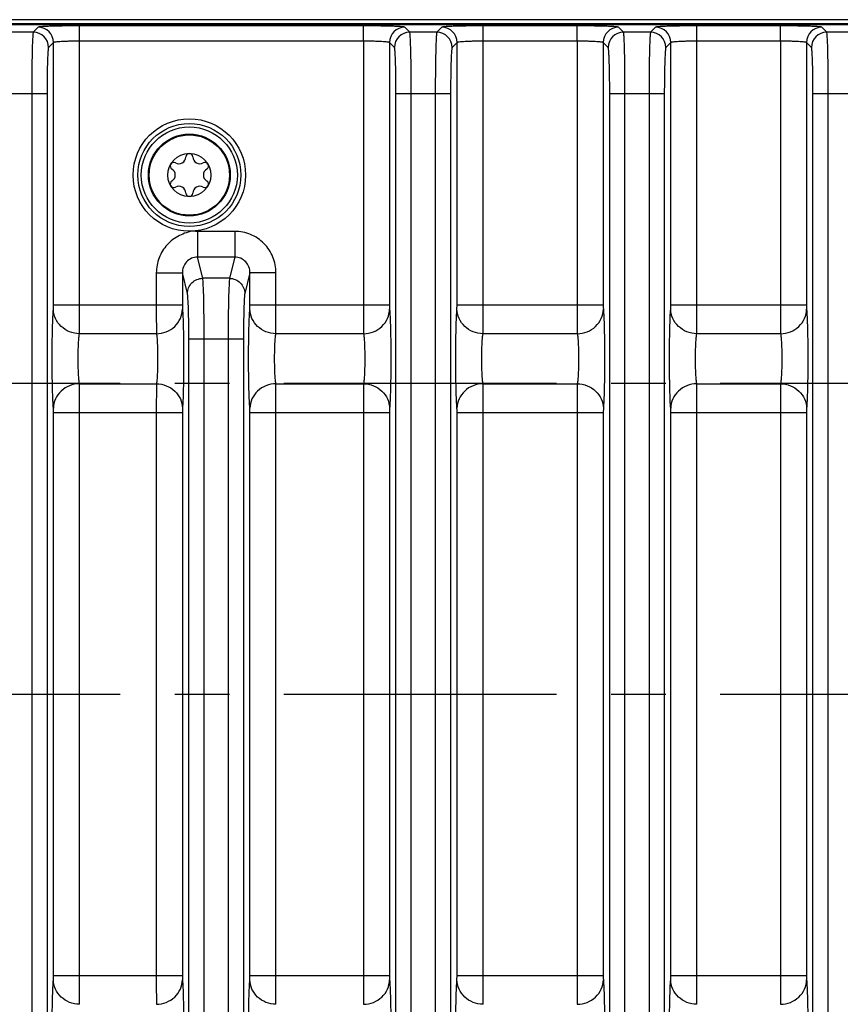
# Model space of a CAD drawing. Header units: inches. Extents: x 0 to 34, y 0 to 22.
# Tile 111 of 179: x 19.6 to 21.7, y 4 to 6.5. Entities that reach past the tile are written whole.
import ezdxf

# ---------------------------------------------------------------- set-up
doc = ezdxf.new("R2010")
doc.units = ezdxf.units.IN
doc.header["$LTSCALE"] = 1.87
doc.header["$MEASUREMENT"] = 0
doc.linetypes.add('CENTER', pattern=[0.6, 0.375, -0.075, 0.075, -0.075])
doc.layers.get('0').update_dxf_attribs({"linetype": 'CONTINUOUS'})
for name, color, linetype in [('02___PRT_ALL_AXES', 7, 'CONTINUOUS'), ('COSMETIC', 7, 'CONTINUOUS'), ('DIMENSIONS', 7, 'CONTINUOUS')]:
    doc.layers.add(name, color=color, linetype=linetype)
doc.styles.get("Standard").update_dxf_attribs({"font": 'txt', "width": 0.8})
doc.dimstyles.new('DIMSTYLE_2', dxfattribs={"dimtxt": 0.125, "dimasz": 0.18, "dimexe": 0.125, "dimexo": 0.0625, "dimgap": 0.0625, "dimtad": 0, "dimtih": 1, "dimtoh": 1, "dimzin": 4, "dimdsep": 46, "dimtxsty": 'STANDARD', "dimblk": '_FILLED', "dimblk1": '_FILLED', "dimblk2": '_FILLED', "dimcen": 0.09, "dimadec": 0, "dimazin": 0, "dimtp": 0.01, "dimtm": 0.01, "dimtfac": 1, "dimtofl": 0, "dimtmove": 0, "dimatfit": 3, "dimldrblk": '_FILLED', "dimfxl": 1, "dimtolj": 1, "dimtzin": 4, "dimarcsym": 0})

# ---------------------------------------------------------------- blocks, each defined once
blk = doc.blocks.new('_FILLED')
at = {"color": 0, "linetype": 'BYBLOCK'}
blk.add_solid([(0, 0), (-1, 0.174), (-1, -0.174)], dxfattribs=at)
blk = doc.blocks.new('*D17')
at = {"layer": 'DIMENSIONS', "color": 2, "linetype": 'CONTINUOUS'}
for p, q in [((11.5297, 4.5652), (11.5297, 0.6792)), ((24.4758, 3.0917), (24.4758, 0.6792)), ((11.5297, 0.8042), (17.2778, 0.8042)), ((24.4758, 0.8042), (18.7278, 0.8042))]:
    blk.add_line(p, q, dxfattribs=at)
at = {"layer": 'DIMENSIONS', "color": 2, "linetype": 'CONTINUOUS', "xscale": 0.18, "yscale": 0.18, "zscale": 0.18, "rotation": 180}
blk.add_blockref('_FILLED', (11.5297, 0.8042), dxfattribs=at)
at = {"layer": 'DIMENSIONS', "color": 2, "linetype": 'CONTINUOUS', "xscale": 0.18, "yscale": 0.18, "zscale": 0.18}
blk.add_blockref('_FILLED', (24.4758, 0.8042), dxfattribs=at)
at = {"layer": 'DIMENSIONS', "color": 2, "linetype": 'CONTINUOUS', "insert": (18.0028, 0.8667), "char_height": 0.125, "width": 1.325, "attachment_point": 2, "line_spacing_factor": 0.9}
blk.add_mtext('12.95{\\Ftxt.shx;\\W1.000000;\\H0.125000; }[328.8]', dxfattribs=at)

msp = doc.modelspace()

# ---------------------------------------------------------------- linework, layer by layer
at = {"color": 7, "linetype": 'CONTINUOUS'}
for p, q in [((12.6877, 6.5108), (24.3657, 6.5108)), ((24.365, 6.5124), (15.5537, 6.5124)), ((24.3758, 6.5232), (15.5539, 6.5232)), ((19.643, 6.491), (19.5732, 6.491)), ((19.6557, 6.5038), (19.643, 6.491)), ((19.7619, 6.468), (19.7619, 6.5073)), ((20.492, 6.5073), (19.7619, 6.5073)), ((20.492, 6.468), (20.492, 6.5073)), ((20.611, 6.491), (20.5982, 6.5038)), ((20.6807, 6.491), (20.611, 6.491)), ((20.6934, 6.5038), (20.6807, 6.491)), ((21.0416, 6.5073), (20.7997, 6.5073)), ((20.7997, 6.468), (20.7997, 6.5073)), ((21.0416, 6.468), (21.0416, 6.5073)), ((21.1606, 6.491), (21.1478, 6.5038)), ((21.2303, 6.491), (21.1606, 6.491)), ((21.243, 6.5038), (21.2303, 6.491)), ((21.5643, 6.5073), (21.3493, 6.5073)), ((21.3493, 6.468), (21.3493, 6.5073)), ((21.5643, 6.468), (21.5643, 6.5073)), ((21.6832, 6.491), (21.6705, 6.5038)), ((21.753, 6.491), (21.6832, 6.491)), ((19.695, 6.4644), (19.6823, 6.4517)), ((19.695, 5.7899), (19.695, 6.4644)), ((19.7619, 5.7899), (19.7619, 6.468)), ((20.492, 6.468), (19.7619, 6.468)), ((20.492, 6.468), (20.492, 5.7899)), ((20.5589, 6.4644), (20.5589, 5.7899)), ((20.5716, 6.4517), (20.5589, 6.4644)), ((20.7328, 6.4644), (20.72, 6.4517)), ((20.7328, 5.7899), (20.7328, 6.4644)), ((21.0416, 6.468), (20.7996, 6.468)), ((20.7997, 5.7899), (20.7996, 6.468)), ((21.0416, 6.468), (21.0416, 5.7899)), ((21.1085, 6.4644), (21.1085, 5.7899)), ((21.1212, 6.4517), (21.1085, 6.4644)), ((21.2824, 6.4644), (21.2696, 6.4517)), ((21.2824, 5.7899), (21.2824, 6.4644)), ((21.5643, 6.468), (21.3493, 6.468)), ((21.3493, 5.7899), (21.3493, 6.468)), ((21.5643, 6.468), (21.5643, 5.7899)), ((21.6312, 6.4644), (21.6312, 5.7899)), ((21.6439, 6.4517), (21.6312, 6.4644)), ((19.5379, 6.3336), (19.6783, 6.3336)), ((19.639, 6.3336), (19.639, 3.2438)), ((19.6783, 6.3336), (19.6783, 3.2438)), ((20.5756, 6.3336), (20.716, 6.3336)), ((20.5756, 3.2438), (20.5756, 6.3336)), ((20.6149, 3.2438), (20.6149, 6.3336)), ((20.6767, 6.3336), (20.6767, 3.2438)), ((20.716, 6.3336), (20.716, 3.2438)), ((21.1252, 6.3336), (21.2656, 6.3336)), ((21.1252, 3.8755), (21.1252, 6.3336)), ((21.1645, 3.8755), (21.1645, 6.3336)), ((21.2263, 6.3336), (21.2263, 3.8755)), ((21.2656, 6.3336), (21.2656, 3.8755)), ((21.6479, 6.3336), (21.7883, 6.3336)), ((21.6479, 3.2438), (21.6479, 6.3336)), ((21.6872, 3.2438), (21.6872, 6.3336)), ((20.1612, 5.9788), (20.0652, 5.9788)), ((20.0652, 5.9788), (20.0652, 5.9125)), ((20.1612, 5.9788), (20.1612, 5.9125)), ((20.1612, 5.9125), (20.0652, 5.9125)), ((20.0788, 5.858), (20.0652, 5.9125)), ((20.1612, 5.9125), (20.1476, 5.858)), ((19.9594, 5.872), (20.0263, 5.872)), ((19.9594, 5.872), (19.9594, 5.7899)), ((20.0263, 5.872), (20.0263, 5.7899)), ((20.0394, 5.819), (20.0263, 5.872)), ((20.1476, 5.858), (20.0788, 5.858)), ((20.2002, 5.872), (20.187, 5.819)), ((20.2671, 5.872), (20.2002, 5.872)), ((20.2002, 5.7899), (20.2002, 5.872)), ((20.2671, 5.7899), (20.2671, 5.872)), ((19.6948, 5.7788), (19.695, 5.7899)), ((19.695, 5.7899), (20.0263, 5.7899)), ((19.7617, 5.7156), (19.7619, 5.7899)), ((20.1999, 5.7788), (20.2002, 5.7899)), ((20.2002, 5.7899), (20.5589, 5.7899)), ((20.2668, 5.7156), (20.2671, 5.7899)), ((20.7325, 5.7788), (20.7328, 5.7899)), ((20.7328, 5.7899), (21.1085, 5.7899)), ((20.7994, 5.7156), (20.7997, 5.7899)), ((21.2821, 5.7788), (21.2824, 5.7899)), ((21.2824, 5.7899), (21.6312, 5.7899)), ((21.349, 5.7156), (21.3493, 5.7899)), ((19.9597, 5.7156), (19.7617, 5.7156)), ((20.043, 5.702), (20.1834, 5.702)), ((20.043, 3.2438), (20.043, 5.702)), ((20.0823, 3.2438), (20.0823, 5.702)), ((20.1441, 5.702), (20.1441, 3.2438)), ((20.1834, 5.702), (20.1834, 3.2438)), ((20.4923, 5.7156), (20.2668, 5.7156)), ((21.0419, 5.7156), (20.7994, 5.7156)), ((21.5645, 5.7156), (21.349, 5.7156)), ((19.7617, 5.5869), (19.9597, 5.5869)), ((19.9597, 5.5869), (19.9594, 5.5125)), ((20.2668, 5.5869), (20.4923, 5.5869)), ((20.4923, 5.5869), (20.492, 5.5125)), ((20.7994, 5.5869), (21.0419, 5.5869)), ((21.0419, 5.5869), (21.0416, 5.5125)), ((21.349, 5.5869), (21.5645, 5.5869)), ((21.5645, 5.5869), (21.5643, 5.5125)), ((20.0265, 5.5237), (20.0263, 5.5125)), ((20.5591, 5.5237), (20.5589, 5.5125)), ((21.1088, 5.5237), (21.1085, 5.5125)), ((21.6314, 5.5237), (21.6312, 5.5125)), ((19.695, 5.5125), (20.0263, 5.5125)), ((19.695, 4.0649), (19.695, 5.5125)), ((19.7619, 4.0649), (19.7619, 5.5125)), ((19.9594, 5.5125), (19.9594, 4.0649)), ((20.0263, 5.5125), (20.0263, 4.0649)), ((20.2002, 5.5125), (20.5589, 5.5125)), ((20.2002, 4.0649), (20.2002, 5.5125)), ((20.2671, 4.0649), (20.2671, 5.5125)), ((20.492, 5.5125), (20.492, 4.0649)), ((20.5589, 5.5125), (20.5589, 4.0649)), ((20.7328, 5.5125), (21.1085, 5.5125)), ((20.7328, 4.0649), (20.7328, 5.5125)), ((20.7997, 4.0649), (20.7997, 5.5125)), ((21.0416, 5.5125), (21.0416, 4.0649)), ((21.1085, 5.5125), (21.1085, 4.0649)), ((21.2824, 5.5125), (21.6312, 5.5125)), ((21.2824, 4.0649), (21.2824, 5.5125)), ((21.3493, 4.0649), (21.3493, 5.5125)), ((21.5643, 5.5125), (21.5643, 4.0649)), ((21.6312, 5.5125), (21.6312, 4.0649)), ((19.6948, 4.0538), (19.695, 4.0649)), ((19.695, 4.0649), (20.0263, 4.0649)), ((19.7617, 3.9906), (19.7619, 4.0649)), ((20.1999, 4.0538), (20.2002, 4.0649)), ((20.2002, 4.0649), (20.5589, 4.0649)), ((20.2668, 3.9906), (20.2671, 4.0649)), ((20.7325, 4.0538), (20.7328, 4.0649)), ((20.7328, 4.0649), (21.1085, 4.0649)), ((20.7994, 3.9906), (20.7997, 4.0649)), ((21.2821, 4.0538), (21.2824, 4.0649)), ((21.2824, 4.0649), (21.6312, 4.0649)), ((21.349, 3.9906), (21.3493, 4.0649))]:
    msp.add_line(p, q, dxfattribs=at)
for radius in [0.1445, 0.1236, 0.1053, 0.1033, 0.0555]:
    msp.add_circle((20.0443, 6.1237), radius, dxfattribs=at)
for centre, radius, start, end in [((19.6429, 6.4516), 0.0394, 0.0842, 89.9158), ((19.6556, 6.4644), 0.0394, 0.0842, 89.9158), ((20.5983, 6.4644), 0.0394, 90.0842, 179.9158), ((20.611, 6.4516), 0.0394, 90.0842, 179.9158), ((20.6806, 6.4516), 0.0394, 0.0842, 89.9158), ((20.6934, 6.4644), 0.0394, 0.0842, 89.9158), ((21.1479, 6.4644), 0.0394, 90.0842, 179.9158), ((21.1606, 6.4516), 0.0394, 90.0842, 179.9158), ((21.2302, 6.4516), 0.0394, 0.0842, 89.9158), ((21.243, 6.4644), 0.0394, 0.0842, 89.9158), ((21.6706, 6.4644), 0.0394, 90.0842, 179.9158), ((21.6833, 6.4516), 0.0394, 90.0842, 179.9158), ((20.0043, 6.1469), 0.00906, 61.6303, 238.3697), ((20.0172, 6.1708), 0.0181, 241.6303, 358.3697), ((20.0443, 6.17), 0.00906, 1.6303, 178.3697), ((20.0715, 6.1708), 0.0181, 181.6303, 298.3697), ((20.0844, 6.1469), 0.00906, 301.6303, 118.3697), ((19.99, 6.1237), 0.0181, 301.6303, 58.3697), ((20.0986, 6.1237), 0.0181, 121.6303, 238.3697), ((20.0043, 6.1006), 0.00906, 121.6303, 298.3697), ((20.0844, 6.1006), 0.00906, 241.6303, 58.3697), ((20.0172, 6.0767), 0.0181, 1.6303, 118.3697), ((20.0715, 6.0767), 0.0181, 61.6303, 178.3697), ((20.0443, 6.0775), 0.00906, 181.6303, 358.3697)]:
    msp.add_arc(centre, radius, start, end, dxfattribs=at)
for points, knots in [([(19.643, 6.491), (19.6427, 6.4907), (19.6425, 6.4893), (19.6421, 6.4866), (19.6418, 6.4825), (19.6412, 6.4744), (19.6406, 6.4611), (19.6401, 6.4417), (19.6396, 6.4184), (19.6391, 6.3819), (19.639, 6.3533), (19.639, 6.3336)], [0, 0, 0, 0, 0.00833, 0.025579, 0.051709, 0.086556, 0.180987, 0.305506, 0.455459, 0.625426, 1, 1, 1, 1]), ([(19.7619, 6.5073), (19.7487, 6.5073), (19.7294, 6.5072), (19.7047, 6.5068), (19.689, 6.5064), (19.6759, 6.5059), (19.666, 6.5052), (19.6598, 6.5048), (19.6569, 6.5042), (19.6559, 6.504), (19.6557, 6.5038)], [0, 0, 0, 0, 0.374347, 0.54421, 0.694075, 0.818534, 0.912958, 0.974027, 0.991399, 1, 1, 1, 1]), ([(20.5982, 6.5038), (20.598, 6.504), (20.597, 6.5042), (20.5941, 6.5048), (20.5879, 6.5052), (20.578, 6.5059), (20.5649, 6.5064), (20.5492, 6.5068), (20.5246, 6.5072), (20.5053, 6.5073), (20.492, 6.5073)], [0, 0, 0, 0, 0.0086, 0.025971, 0.087041, 0.181466, 0.305925, 0.455789, 0.62565, 1, 1, 1, 1]), ([(20.6149, 6.3336), (20.6149, 6.3533), (20.6148, 6.3819), (20.6143, 6.4184), (20.6138, 6.4417), (20.6133, 6.4611), (20.6127, 6.4744), (20.6122, 6.4825), (20.6118, 6.4866), (20.6114, 6.4893), (20.6112, 6.4907), (20.611, 6.491)], [0, 0, 0, 0, 0.374574, 0.544541, 0.694494, 0.819013, 0.913444, 0.948291, 0.974421, 0.99167, 1, 1, 1, 1]), ([(20.6807, 6.491), (20.6804, 6.4907), (20.6802, 6.4893), (20.6798, 6.4866), (20.6795, 6.4825), (20.6789, 6.4744), (20.6784, 6.4611), (20.6778, 6.4417), (20.6773, 6.4184), (20.6768, 6.3819), (20.6767, 6.3533), (20.6767, 6.3336)], [0, 0, 0, 0, 0.00833, 0.025579, 0.051709, 0.086556, 0.180987, 0.305506, 0.455459, 0.625426, 1, 1, 1, 1]), ([(20.7997, 6.5073), (20.7864, 6.5073), (20.7671, 6.5072), (20.7425, 6.5068), (20.7267, 6.5064), (20.7136, 6.5059), (20.7038, 6.5052), (20.6976, 6.5048), (20.6946, 6.5042), (20.6936, 6.504), (20.6934, 6.5038)], [0, 0, 0, 0, 0.374347, 0.54421, 0.694075, 0.818534, 0.912958, 0.974027, 0.991399, 1, 1, 1, 1]), ([(21.1478, 6.5038), (21.1476, 6.504), (21.1466, 6.5042), (21.1437, 6.5048), (21.1375, 6.5052), (21.1276, 6.5059), (21.1145, 6.5064), (21.0988, 6.5068), (21.0742, 6.5072), (21.0549, 6.5073), (21.0416, 6.5073)], [0, 0, 0, 0, 0.0086, 0.025971, 0.087041, 0.181466, 0.305925, 0.455789, 0.62565, 1, 1, 1, 1]), ([(21.1645, 6.3336), (21.1645, 6.3533), (21.1644, 6.3819), (21.1639, 6.4184), (21.1635, 6.4417), (21.1629, 6.4611), (21.1623, 6.4744), (21.1618, 6.4825), (21.1614, 6.4866), (21.161, 6.4893), (21.1608, 6.4907), (21.1606, 6.491)], [0, 0, 0, 0, 0.374574, 0.544541, 0.694494, 0.819013, 0.913444, 0.948291, 0.974421, 0.99167, 1, 1, 1, 1]), ([(21.2303, 6.491), (21.23, 6.4907), (21.2298, 6.4893), (21.2294, 6.4866), (21.2291, 6.4825), (21.2285, 6.4744), (21.228, 6.4611), (21.2274, 6.4417), (21.2269, 6.4184), (21.2264, 6.3819), (21.2263, 6.3533), (21.2263, 6.3336)], [0, 0, 0, 0, 0.00833, 0.025579, 0.051709, 0.086556, 0.180987, 0.305506, 0.455459, 0.625426, 1, 1, 1, 1]), ([(21.3493, 6.5073), (21.336, 6.5073), (21.3167, 6.5072), (21.2921, 6.5068), (21.2763, 6.5064), (21.2632, 6.5059), (21.2534, 6.5052), (21.2472, 6.5048), (21.2442, 6.5042), (21.2432, 6.504), (21.243, 6.5038)], [0, 0, 0, 0, 0.374347, 0.54421, 0.694075, 0.818534, 0.912958, 0.974027, 0.991399, 1, 1, 1, 1]), ([(21.6705, 6.5038), (21.6703, 6.504), (21.6693, 6.5042), (21.6664, 6.5048), (21.6602, 6.5052), (21.6503, 6.5059), (21.6372, 6.5064), (21.6215, 6.5068), (21.5968, 6.5072), (21.5775, 6.5073), (21.5643, 6.5073)], [0, 0, 0, 0, 0.0086, 0.025971, 0.087041, 0.181466, 0.305925, 0.455789, 0.62565, 1, 1, 1, 1]), ([(21.6872, 6.3336), (21.6872, 6.3533), (21.6871, 6.3819), (21.6866, 6.4184), (21.6861, 6.4417), (21.6856, 6.4611), (21.685, 6.4744), (21.6844, 6.4825), (21.6841, 6.4866), (21.6837, 6.4893), (21.6835, 6.4907), (21.6832, 6.491)], [0, 0, 0, 0, 0.374574, 0.544541, 0.694494, 0.819013, 0.913444, 0.948291, 0.974421, 0.99167, 1, 1, 1, 1]), ([(19.7619, 6.468), (19.7536, 6.468), (19.7414, 6.4679), (19.7259, 6.4674), (19.716, 6.467), (19.7078, 6.4665), (19.7014, 6.466), (19.6977, 6.4652), (19.6954, 6.4649), (19.695, 6.4644)], [0, 0, 0, 0, 0.373652, 0.543197, 0.692801, 0.817102, 0.911543, 0.972946, 1, 1, 1, 1]), ([(20.5589, 6.4644), (20.5585, 6.4649), (20.5563, 6.4652), (20.5525, 6.466), (20.5461, 6.4665), (20.5379, 6.467), (20.528, 6.4674), (20.5125, 6.4679), (20.5003, 6.468), (20.492, 6.468)], [0, 0, 0, 0, 0.027055, 0.088463, 0.182905, 0.307206, 0.456809, 0.62635, 1, 1, 1, 1]), ([(20.7996, 6.468), (20.7913, 6.468), (20.7791, 6.4679), (20.7636, 6.4674), (20.7537, 6.467), (20.7455, 6.4665), (20.7391, 6.466), (20.7354, 6.4652), (20.7331, 6.4649), (20.7328, 6.4644)], [0, 0, 0, 0, 0.373652, 0.543197, 0.692801, 0.817102, 0.911543, 0.972946, 1, 1, 1, 1]), ([(21.1085, 6.4644), (21.1082, 6.4649), (21.1059, 6.4652), (21.1021, 6.466), (21.0957, 6.4665), (21.0875, 6.467), (21.0776, 6.4674), (21.0621, 6.4679), (21.05, 6.468), (21.0416, 6.468)], [0, 0, 0, 0, 0.027055, 0.088463, 0.182905, 0.307206, 0.456809, 0.62635, 1, 1, 1, 1]), ([(21.3493, 6.468), (21.3409, 6.468), (21.3287, 6.4679), (21.3132, 6.4674), (21.3033, 6.467), (21.2951, 6.4665), (21.2887, 6.466), (21.285, 6.4652), (21.2827, 6.4649), (21.2824, 6.4644)], [0, 0, 0, 0, 0.373652, 0.543197, 0.692801, 0.817102, 0.911543, 0.972946, 1, 1, 1, 1]), ([(21.6312, 6.4644), (21.6308, 6.4649), (21.6285, 6.4652), (21.6248, 6.466), (21.6184, 6.4665), (21.6102, 6.467), (21.6003, 6.4674), (21.5848, 6.4679), (21.5726, 6.468), (21.5643, 6.468)], [0, 0, 0, 0, 0.027055, 0.088463, 0.182905, 0.307206, 0.456809, 0.62635, 1, 1, 1, 1]), ([(19.6823, 6.4517), (19.6821, 6.4514), (19.6818, 6.4504), (19.6814, 6.4484), (19.6811, 6.4453), (19.6806, 6.4392), (19.68, 6.4292), (19.6794, 6.4147), (19.6789, 6.3972), (19.6785, 6.3698), (19.6783, 6.3484), (19.6783, 6.3336)], [0, 0, 0, 0, 0.008602, 0.025973, 0.052171, 0.087053, 0.181488, 0.305952, 0.455816, 0.625674, 1, 1, 1, 1]), ([(20.5756, 6.3336), (20.5756, 6.3484), (20.5755, 6.3698), (20.575, 6.3972), (20.5745, 6.4147), (20.5739, 6.4292), (20.5734, 6.4392), (20.5728, 6.4453), (20.5725, 6.4484), (20.5721, 6.4504), (20.5719, 6.4514), (20.5716, 6.4517)], [0, 0, 0, 0, 0.374326, 0.544184, 0.694048, 0.818512, 0.912947, 0.947829, 0.974027, 0.991398, 1, 1, 1, 1]), ([(20.72, 6.4517), (20.7198, 6.4514), (20.7195, 6.4504), (20.7192, 6.4484), (20.7188, 6.4453), (20.7183, 6.4392), (20.7177, 6.4292), (20.7171, 6.4147), (20.7167, 6.3972), (20.7162, 6.3698), (20.716, 6.3484), (20.716, 6.3336)], [0, 0, 0, 0, 0.008602, 0.025973, 0.052171, 0.087053, 0.181488, 0.305952, 0.455816, 0.625674, 1, 1, 1, 1]), ([(21.1252, 6.3336), (21.1252, 6.3484), (21.1251, 6.3698), (21.1246, 6.3972), (21.1241, 6.4147), (21.1235, 6.4292), (21.123, 6.4392), (21.1224, 6.4453), (21.1221, 6.4484), (21.1217, 6.4504), (21.1215, 6.4514), (21.1212, 6.4517)], [0, 0, 0, 0, 0.374326, 0.544184, 0.694048, 0.818512, 0.912947, 0.947829, 0.974027, 0.991398, 1, 1, 1, 1]), ([(21.2696, 6.4517), (21.2694, 6.4514), (21.2691, 6.4504), (21.2688, 6.4484), (21.2684, 6.4453), (21.2679, 6.4392), (21.2673, 6.4292), (21.2667, 6.4147), (21.2663, 6.3972), (21.2658, 6.3698), (21.2656, 6.3484), (21.2656, 6.3336)], [0, 0, 0, 0, 0.008602, 0.025973, 0.052171, 0.087053, 0.181488, 0.305952, 0.455816, 0.625674, 1, 1, 1, 1]), ([(21.6479, 6.3336), (21.6479, 6.3484), (21.6477, 6.3698), (21.6473, 6.3972), (21.6468, 6.4147), (21.6462, 6.4292), (21.6456, 6.4392), (21.6451, 6.4453), (21.6448, 6.4484), (21.6444, 6.4504), (21.6441, 6.4514), (21.6439, 6.4517)], [0, 0, 0, 0, 0.374326, 0.544184, 0.694048, 0.818512, 0.912947, 0.947829, 0.974027, 0.991398, 1, 1, 1, 1]), ([(20.0563, 5.9795), (20.0497, 5.979), (20.0367, 5.9759), (20.0185, 5.9682), (20.0014, 5.9581), (19.9819, 5.9402), (19.9643, 5.9116), (19.9594, 5.8851), (19.9594, 5.872)], [0, 0, 0, 0, 0.12495, 0.250807, 0.375849, 0.50091, 0.750515, 1, 1, 1, 1]), ([(20.0652, 5.9788), (20.0637, 5.9788), (20.0607, 5.9785), (20.0577, 5.9791), (20.0563, 5.9795)], [0, 0, 0, 0, 0.499959, 1, 1, 1, 1]), ([(20.2671, 5.872), (20.2671, 5.8858), (20.2616, 5.9138), (20.2382, 5.9493), (20.203, 5.9732), (20.175, 5.9788), (20.1612, 5.9788)], [0, 0, 0, 0, 0.250076, 0.500052, 0.75, 1, 1, 1, 1]), ([(20.0652, 5.9125), (20.06, 5.9126), (20.0494, 5.9104), (20.0322, 5.8983), (20.0262, 5.8821), (20.0263, 5.872)], [0, 0, 0, 0, 0.254541, 0.508175, 1, 1, 1, 1]), ([(20.2002, 5.872), (20.2002, 5.8821), (20.1942, 5.8983), (20.177, 5.9104), (20.1664, 5.9126), (20.1612, 5.9125)], [0, 0, 0, 0, 0.491826, 0.745459, 1, 1, 1, 1]), ([(20.0394, 5.819), (20.0395, 5.8289), (20.048, 5.8496), (20.0688, 5.8579), (20.0788, 5.858)], [0, 0, 0, 0, 0.498372, 1, 1, 1, 1]), ([(20.0823, 5.702), (20.0823, 5.7204), (20.0822, 5.7548), (20.0815, 5.801), (20.0807, 5.8325), (20.0796, 5.85), (20.0792, 5.8558), (20.0788, 5.858)], [0, 0, 0, 0, 0.353552, 0.662251, 0.887147, 0.958813, 1, 1, 1, 1]), ([(20.1476, 5.858), (20.1473, 5.8558), (20.1468, 5.85), (20.1458, 5.8325), (20.1449, 5.801), (20.1442, 5.7548), (20.1441, 5.7204), (20.1441, 5.702)], [0, 0, 0, 0, 0.041185, 0.112845, 0.337715, 0.6464, 1, 1, 1, 1]), ([(20.1476, 5.858), (20.1577, 5.8579), (20.1784, 5.8496), (20.1869, 5.8289), (20.187, 5.819)], [0, 0, 0, 0, 0.50164, 1, 1, 1, 1]), ([(20.043, 5.702), (20.043, 5.7158), (20.0429, 5.7416), (20.0421, 5.7762), (20.0413, 5.7999), (20.0403, 5.813), (20.0398, 5.8174), (20.0394, 5.819)], [0, 0, 0, 0, 0.353435, 0.662039, 0.886898, 0.958626, 1, 1, 1, 1]), ([(20.187, 5.819), (20.1866, 5.8174), (20.1861, 5.813), (20.1851, 5.7999), (20.1843, 5.7762), (20.1836, 5.7416), (20.1834, 5.7158), (20.1834, 5.702)], [0, 0, 0, 0, 0.041371, 0.113097, 0.337931, 0.646517, 1, 1, 1, 1]), ([(19.6948, 5.5237), (19.6941, 5.5302), (19.6933, 5.5466), (19.6919, 5.5892), (19.6914, 5.6512), (19.6919, 5.7133), (19.6933, 5.7558), (19.6941, 5.7723), (19.6948, 5.7788)], [0, 0, 0, 0, 0.076842, 0.193551, 0.5, 0.806448, 0.923156, 1, 1, 1, 1]), ([(19.7617, 5.7156), (19.753, 5.7157), (19.7357, 5.7191), (19.7136, 5.7331), (19.6986, 5.7539), (19.6949, 5.7706), (19.6948, 5.7788)], [0, 0, 0, 0, 0.256111, 0.509215, 0.756946, 1, 1, 1, 1]), ([(19.9594, 5.7899), (19.9594, 5.782), (19.9594, 5.7572), (19.9594, 5.7324), (19.9597, 5.7156)], [0, 0, 0, 0, 0.321754, 1, 1, 1, 1]), ([(19.9597, 5.7156), (19.9683, 5.7157), (19.9856, 5.7191), (20.0077, 5.733), (20.0227, 5.7539), (20.0264, 5.7706), (20.0265, 5.7788)], [0, 0, 0, 0, 0.256111, 0.509215, 0.756946, 1, 1, 1, 1]), ([(20.0263, 5.7899), (20.0263, 5.7887), (20.0263, 5.785), (20.0263, 5.7813), (20.0265, 5.7788)], [0, 0, 0, 0, 0.321679, 1, 1, 1, 1]), ([(20.0265, 5.7788), (20.0272, 5.7723), (20.0281, 5.7558), (20.0294, 5.7133), (20.0299, 5.6512), (20.0294, 5.5892), (20.0281, 5.5466), (20.0272, 5.5302), (20.0265, 5.5237)], [0, 0, 0, 0, 0.076843, 0.193553, 0.5, 0.806449, 0.923157, 1, 1, 1, 1]), ([(20.1999, 5.5237), (20.1992, 5.5302), (20.1984, 5.5466), (20.197, 5.5892), (20.1965, 5.6512), (20.197, 5.7133), (20.1984, 5.7558), (20.1992, 5.7723), (20.1999, 5.7788)], [0, 0, 0, 0, 0.076842, 0.193551, 0.5, 0.806448, 0.923156, 1, 1, 1, 1]), ([(20.2668, 5.7156), (20.2581, 5.7157), (20.2408, 5.7191), (20.2188, 5.7331), (20.2037, 5.7539), (20.2, 5.7706), (20.1999, 5.7788)], [0, 0, 0, 0, 0.256111, 0.509215, 0.756946, 1, 1, 1, 1]), ([(20.492, 5.7899), (20.492, 5.782), (20.492, 5.7572), (20.492, 5.7324), (20.4923, 5.7156)], [0, 0, 0, 0, 0.321754, 1, 1, 1, 1]), ([(20.4923, 5.7156), (20.5009, 5.7157), (20.5182, 5.7191), (20.5403, 5.733), (20.5553, 5.7539), (20.559, 5.7706), (20.5591, 5.7788)], [0, 0, 0, 0, 0.256111, 0.509215, 0.756946, 1, 1, 1, 1]), ([(20.5589, 5.7899), (20.5589, 5.7887), (20.5589, 5.785), (20.5589, 5.7813), (20.5591, 5.7788)], [0, 0, 0, 0, 0.321679, 1, 1, 1, 1]), ([(20.5591, 5.7788), (20.5598, 5.7723), (20.5606, 5.7558), (20.562, 5.7133), (20.5625, 5.6512), (20.562, 5.5892), (20.5607, 5.5466), (20.5598, 5.5302), (20.5591, 5.5237)], [0, 0, 0, 0, 0.076843, 0.193553, 0.5, 0.806449, 0.923157, 1, 1, 1, 1]), ([(20.7325, 5.5237), (20.7318, 5.5302), (20.731, 5.5466), (20.7296, 5.5892), (20.7291, 5.6512), (20.7296, 5.7133), (20.731, 5.7558), (20.7318, 5.7723), (20.7325, 5.7788)], [0, 0, 0, 0, 0.076842, 0.193551, 0.5, 0.806448, 0.923156, 1, 1, 1, 1]), ([(20.7994, 5.7156), (20.7907, 5.7157), (20.7734, 5.7191), (20.7514, 5.7331), (20.7363, 5.7539), (20.7326, 5.7706), (20.7325, 5.7788)], [0, 0, 0, 0, 0.256111, 0.509215, 0.756946, 1, 1, 1, 1]), ([(21.0416, 5.7899), (21.0416, 5.782), (21.0416, 5.7572), (21.0416, 5.7324), (21.0419, 5.7156)], [0, 0, 0, 0, 0.321754, 1, 1, 1, 1]), ([(21.0419, 5.7156), (21.0505, 5.7157), (21.0678, 5.7191), (21.0899, 5.733), (21.1049, 5.7539), (21.1087, 5.7706), (21.1088, 5.7788)], [0, 0, 0, 0, 0.256111, 0.509215, 0.756946, 1, 1, 1, 1]), ([(21.1085, 5.7899), (21.1085, 5.7887), (21.1085, 5.785), (21.1085, 5.7813), (21.1088, 5.7788)], [0, 0, 0, 0, 0.321679, 1, 1, 1, 1]), ([(21.1088, 5.7788), (21.1094, 5.7723), (21.1103, 5.7558), (21.1116, 5.7133), (21.1121, 5.6512), (21.1116, 5.5892), (21.1103, 5.5466), (21.1094, 5.5302), (21.1088, 5.5237)], [0, 0, 0, 0, 0.076843, 0.193553, 0.5, 0.806449, 0.923157, 1, 1, 1, 1]), ([(21.2821, 5.5237), (21.2814, 5.5302), (21.2806, 5.5466), (21.2792, 5.5892), (21.2787, 5.6512), (21.2792, 5.7133), (21.2806, 5.7558), (21.2814, 5.7723), (21.2821, 5.7788)], [0, 0, 0, 0, 0.076842, 0.193551, 0.5, 0.806448, 0.923156, 1, 1, 1, 1]), ([(21.349, 5.7156), (21.3403, 5.7157), (21.323, 5.7191), (21.301, 5.7331), (21.2859, 5.7539), (21.2822, 5.7706), (21.2821, 5.7788)], [0, 0, 0, 0, 0.256111, 0.509215, 0.756946, 1, 1, 1, 1]), ([(21.5643, 5.7899), (21.5643, 5.782), (21.5643, 5.7572), (21.5643, 5.7324), (21.5645, 5.7156)], [0, 0, 0, 0, 0.321754, 1, 1, 1, 1]), ([(21.5645, 5.7156), (21.5732, 5.7157), (21.5905, 5.7191), (21.6126, 5.733), (21.6276, 5.7539), (21.6313, 5.7706), (21.6314, 5.7788)], [0, 0, 0, 0, 0.256111, 0.509215, 0.756946, 1, 1, 1, 1]), ([(21.6312, 5.7899), (21.6312, 5.7887), (21.6312, 5.785), (21.6312, 5.7813), (21.6314, 5.7788)], [0, 0, 0, 0, 0.321679, 1, 1, 1, 1]), ([(21.6314, 5.7788), (21.6321, 5.7723), (21.6329, 5.7558), (21.6343, 5.7133), (21.6348, 5.6512), (21.6343, 5.5892), (21.6329, 5.5466), (21.6321, 5.5302), (21.6314, 5.5237)], [0, 0, 0, 0, 0.076843, 0.193553, 0.5, 0.806449, 0.923157, 1, 1, 1, 1]), ([(19.7617, 5.5869), (19.761, 5.5901), (19.7602, 5.5984), (19.7588, 5.6199), (19.7583, 5.6512), (19.7588, 5.6826), (19.7602, 5.7041), (19.761, 5.7124), (19.7617, 5.7156)], [0, 0, 0, 0, 0.077139, 0.193817, 0.499992, 0.806172, 0.922853, 1, 1, 1, 1]), ([(19.9597, 5.7156), (19.9603, 5.7124), (19.9612, 5.7041), (19.9625, 5.6826), (19.963, 5.6512), (19.9625, 5.6199), (19.9612, 5.5984), (19.9603, 5.5901), (19.9597, 5.5869)], [0, 0, 0, 0, 0.077148, 0.193831, 0.500012, 0.806186, 0.922862, 1, 1, 1, 1]), ([(20.2668, 5.5869), (20.2661, 5.5901), (20.2653, 5.5984), (20.2639, 5.6199), (20.2634, 5.6512), (20.2639, 5.6826), (20.2653, 5.7041), (20.2661, 5.7124), (20.2668, 5.7156)], [0, 0, 0, 0, 0.077139, 0.193817, 0.499992, 0.806172, 0.922853, 1, 1, 1, 1]), ([(20.4923, 5.7156), (20.4929, 5.7124), (20.4938, 5.7041), (20.4951, 5.6826), (20.4956, 5.6512), (20.4951, 5.6199), (20.4938, 5.5984), (20.4929, 5.5901), (20.4923, 5.5869)], [0, 0, 0, 0, 0.077148, 0.193831, 0.500012, 0.806186, 0.922862, 1, 1, 1, 1]), ([(20.7994, 5.5869), (20.7987, 5.5901), (20.7979, 5.5984), (20.7965, 5.6199), (20.796, 5.6512), (20.7965, 5.6826), (20.7979, 5.7041), (20.7987, 5.7124), (20.7994, 5.7156)], [0, 0, 0, 0, 0.077139, 0.193817, 0.499992, 0.806172, 0.922853, 1, 1, 1, 1]), ([(21.0419, 5.7156), (21.0425, 5.7124), (21.0434, 5.7041), (21.0447, 5.6826), (21.0452, 5.6512), (21.0447, 5.6199), (21.0434, 5.5984), (21.0425, 5.5901), (21.0419, 5.5869)], [0, 0, 0, 0, 0.077148, 0.193831, 0.500012, 0.806186, 0.922862, 1, 1, 1, 1]), ([(21.349, 5.5869), (21.3483, 5.5901), (21.3475, 5.5984), (21.3461, 5.6199), (21.3456, 5.6512), (21.3461, 5.6826), (21.3475, 5.7041), (21.3483, 5.7124), (21.349, 5.7156)], [0, 0, 0, 0, 0.077139, 0.193817, 0.499992, 0.806172, 0.922853, 1, 1, 1, 1]), ([(21.5645, 5.7156), (21.5652, 5.7124), (21.566, 5.7041), (21.5674, 5.6826), (21.5679, 5.6512), (21.5674, 5.6199), (21.566, 5.5984), (21.5652, 5.5901), (21.5645, 5.5869)], [0, 0, 0, 0, 0.077148, 0.193831, 0.500012, 0.806186, 0.922862, 1, 1, 1, 1]), ([(19.7617, 5.5869), (19.753, 5.5868), (19.7357, 5.5834), (19.7136, 5.5694), (19.6986, 5.5486), (19.6949, 5.5319), (19.6948, 5.5237)], [0, 0, 0, 0, 0.256111, 0.509215, 0.756946, 1, 1, 1, 1]), ([(19.7619, 5.5125), (19.7619, 5.5205), (19.7619, 5.5453), (19.7619, 5.5701), (19.7617, 5.5869)], [0, 0, 0, 0, 0.321747, 1, 1, 1, 1]), ([(19.9597, 5.5869), (19.9683, 5.5868), (19.9856, 5.5834), (20.0077, 5.5694), (20.0227, 5.5486), (20.0264, 5.5319), (20.0265, 5.5237)], [0, 0, 0, 0, 0.256111, 0.509215, 0.756946, 1, 1, 1, 1]), ([(20.2668, 5.5869), (20.2581, 5.5868), (20.2408, 5.5834), (20.2188, 5.5694), (20.2037, 5.5486), (20.2, 5.5319), (20.1999, 5.5237)], [0, 0, 0, 0, 0.256111, 0.509215, 0.756946, 1, 1, 1, 1]), ([(20.2671, 5.5125), (20.2671, 5.5205), (20.267, 5.5453), (20.267, 5.5701), (20.2668, 5.5869)], [0, 0, 0, 0, 0.321747, 1, 1, 1, 1]), ([(20.4923, 5.5869), (20.5009, 5.5868), (20.5182, 5.5834), (20.5403, 5.5694), (20.5553, 5.5486), (20.559, 5.5319), (20.5591, 5.5237)], [0, 0, 0, 0, 0.256111, 0.509215, 0.756946, 1, 1, 1, 1]), ([(20.7994, 5.5869), (20.7907, 5.5868), (20.7734, 5.5834), (20.7514, 5.5694), (20.7363, 5.5486), (20.7326, 5.5319), (20.7325, 5.5237)], [0, 0, 0, 0, 0.256111, 0.509215, 0.756946, 1, 1, 1, 1]), ([(20.7997, 5.5125), (20.7997, 5.5205), (20.7996, 5.5453), (20.7996, 5.5701), (20.7994, 5.5869)], [0, 0, 0, 0, 0.321747, 1, 1, 1, 1]), ([(21.0419, 5.5869), (21.0505, 5.5868), (21.0678, 5.5834), (21.0899, 5.5694), (21.1049, 5.5486), (21.1087, 5.5319), (21.1088, 5.5237)], [0, 0, 0, 0, 0.256111, 0.509215, 0.756946, 1, 1, 1, 1]), ([(21.349, 5.5869), (21.3403, 5.5868), (21.323, 5.5834), (21.301, 5.5694), (21.2859, 5.5486), (21.2822, 5.5319), (21.2821, 5.5237)], [0, 0, 0, 0, 0.256111, 0.509215, 0.756946, 1, 1, 1, 1]), ([(21.3493, 5.5125), (21.3493, 5.5205), (21.3492, 5.5453), (21.3492, 5.5701), (21.349, 5.5869)], [0, 0, 0, 0, 0.321747, 1, 1, 1, 1]), ([(21.5645, 5.5869), (21.5732, 5.5868), (21.5905, 5.5834), (21.6126, 5.5694), (21.6276, 5.5486), (21.6313, 5.5319), (21.6314, 5.5237)], [0, 0, 0, 0, 0.256111, 0.509215, 0.756946, 1, 1, 1, 1]), ([(19.695, 5.5125), (19.695, 5.5137), (19.695, 5.5174), (19.695, 5.5212), (19.6948, 5.5237)], [0, 0, 0, 0, 0.321679, 1, 1, 1, 1]), ([(20.2002, 5.5125), (20.2002, 5.5137), (20.2001, 5.5174), (20.2001, 5.5212), (20.1999, 5.5237)], [0, 0, 0, 0, 0.321679, 1, 1, 1, 1]), ([(20.7328, 5.5125), (20.7328, 5.5137), (20.7327, 5.5174), (20.7327, 5.5212), (20.7325, 5.5237)], [0, 0, 0, 0, 0.321679, 1, 1, 1, 1]), ([(21.2824, 5.5125), (21.2824, 5.5137), (21.2823, 5.5174), (21.2823, 5.5212), (21.2821, 5.5237)], [0, 0, 0, 0, 0.321679, 1, 1, 1, 1]), ([(19.6948, 3.7987), (19.6941, 3.8052), (19.6933, 3.8216), (19.6919, 3.8642), (19.6914, 3.9262), (19.6919, 3.9883), (19.6933, 4.0308), (19.6941, 4.0473), (19.6948, 4.0538)], [0, 0, 0, 0, 0.076842, 0.193551, 0.5, 0.806448, 0.923156, 1, 1, 1, 1]), ([(19.7617, 3.9906), (19.753, 3.9907), (19.7357, 3.9941), (19.7136, 4.0081), (19.6986, 4.0289), (19.6949, 4.0456), (19.6948, 4.0538)], [0, 0, 0, 0, 0.256111, 0.509215, 0.756946, 1, 1, 1, 1]), ([(19.9594, 4.0649), (19.9594, 4.057), (19.9594, 4.0322), (19.9594, 4.0074), (19.9597, 3.9906)], [0, 0, 0, 0, 0.321754, 1, 1, 1, 1]), ([(19.9597, 3.9906), (19.9683, 3.9907), (19.9856, 3.9941), (20.0077, 4.008), (20.0227, 4.0289), (20.0264, 4.0456), (20.0265, 4.0538)], [0, 0, 0, 0, 0.256111, 0.509215, 0.756946, 1, 1, 1, 1]), ([(20.0263, 4.0649), (20.0263, 4.0637), (20.0263, 4.06), (20.0263, 4.0563), (20.0265, 4.0538)], [0, 0, 0, 0, 0.321679, 1, 1, 1, 1]), ([(20.0265, 4.0538), (20.0272, 4.0473), (20.0281, 4.0308), (20.0294, 3.9883), (20.0299, 3.9262), (20.0294, 3.8642), (20.0281, 3.8216), (20.0272, 3.8052), (20.0265, 3.7987)], [0, 0, 0, 0, 0.076843, 0.193553, 0.5, 0.806449, 0.923157, 1, 1, 1, 1]), ([(20.1999, 3.7987), (20.1992, 3.8052), (20.1984, 3.8216), (20.197, 3.8642), (20.1965, 3.9262), (20.197, 3.9883), (20.1984, 4.0308), (20.1992, 4.0473), (20.1999, 4.0538)], [0, 0, 0, 0, 0.076842, 0.193551, 0.5, 0.806448, 0.923156, 1, 1, 1, 1]), ([(20.2668, 3.9906), (20.2581, 3.9907), (20.2408, 3.9941), (20.2188, 4.0081), (20.2037, 4.0289), (20.2, 4.0456), (20.1999, 4.0538)], [0, 0, 0, 0, 0.256111, 0.509215, 0.756946, 1, 1, 1, 1]), ([(20.492, 4.0649), (20.492, 4.057), (20.492, 4.0322), (20.492, 4.0074), (20.4923, 3.9906)], [0, 0, 0, 0, 0.321754, 1, 1, 1, 1]), ([(20.4923, 3.9906), (20.5009, 3.9907), (20.5182, 3.9941), (20.5403, 4.008), (20.5553, 4.0289), (20.559, 4.0456), (20.5591, 4.0538)], [0, 0, 0, 0, 0.256111, 0.509215, 0.756946, 1, 1, 1, 1]), ([(20.5589, 4.0649), (20.5589, 4.0637), (20.5589, 4.06), (20.5589, 4.0563), (20.5591, 4.0538)], [0, 0, 0, 0, 0.321679, 1, 1, 1, 1]), ([(20.5591, 4.0538), (20.5598, 4.0473), (20.5606, 4.0308), (20.562, 3.9883), (20.5625, 3.9262), (20.562, 3.8642), (20.5607, 3.8216), (20.5598, 3.8052), (20.5591, 3.7987)], [0, 0, 0, 0, 0.076843, 0.193553, 0.5, 0.806449, 0.923157, 1, 1, 1, 1]), ([(20.7325, 3.7987), (20.7318, 3.8052), (20.731, 3.8216), (20.7296, 3.8642), (20.7291, 3.9262), (20.7296, 3.9883), (20.731, 4.0308), (20.7318, 4.0473), (20.7325, 4.0538)], [0, 0, 0, 0, 0.076842, 0.193551, 0.5, 0.806448, 0.923156, 1, 1, 1, 1]), ([(20.7994, 3.9906), (20.7907, 3.9907), (20.7734, 3.9941), (20.7514, 4.0081), (20.7363, 4.0289), (20.7326, 4.0456), (20.7325, 4.0538)], [0, 0, 0, 0, 0.256111, 0.509215, 0.756946, 1, 1, 1, 1]), ([(21.0416, 4.0649), (21.0416, 4.057), (21.0416, 4.0322), (21.0416, 4.0074), (21.0419, 3.9906)], [0, 0, 0, 0, 0.321754, 1, 1, 1, 1]), ([(21.0419, 3.9906), (21.0505, 3.9907), (21.0678, 3.9941), (21.0899, 4.008), (21.1049, 4.0289), (21.1087, 4.0456), (21.1088, 4.0538)], [0, 0, 0, 0, 0.256111, 0.509215, 0.756946, 1, 1, 1, 1]), ([(21.1085, 4.0649), (21.1085, 4.0637), (21.1085, 4.06), (21.1085, 4.0563), (21.1088, 4.0538)], [0, 0, 0, 0, 0.321679, 1, 1, 1, 1]), ([(21.1088, 4.0538), (21.1094, 4.0473), (21.1103, 4.0308), (21.1116, 3.9883), (21.1121, 3.9262), (21.1116, 3.8642), (21.1103, 3.8216), (21.1094, 3.8052), (21.1088, 3.7987)], [0, 0, 0, 0, 0.076843, 0.193553, 0.5, 0.806449, 0.923157, 1, 1, 1, 1]), ([(21.2821, 3.7987), (21.2814, 3.8052), (21.2806, 3.8216), (21.2792, 3.8642), (21.2787, 3.9262), (21.2792, 3.9883), (21.2806, 4.0308), (21.2814, 4.0473), (21.2821, 4.0538)], [0, 0, 0, 0, 0.076842, 0.193551, 0.5, 0.806448, 0.923156, 1, 1, 1, 1]), ([(21.349, 3.9906), (21.3403, 3.9907), (21.323, 3.9941), (21.301, 4.0081), (21.2859, 4.0289), (21.2822, 4.0456), (21.2821, 4.0538)], [0, 0, 0, 0, 0.256111, 0.509215, 0.756946, 1, 1, 1, 1]), ([(21.5643, 4.0649), (21.5643, 4.057), (21.5643, 4.0322), (21.5643, 4.0074), (21.5645, 3.9906)], [0, 0, 0, 0, 0.321754, 1, 1, 1, 1]), ([(21.5645, 3.9906), (21.5732, 3.9907), (21.5905, 3.9941), (21.6126, 4.008), (21.6276, 4.0289), (21.6313, 4.0456), (21.6314, 4.0538)], [0, 0, 0, 0, 0.256111, 0.509215, 0.756946, 1, 1, 1, 1]), ([(21.6312, 4.0649), (21.6312, 4.0637), (21.6312, 4.06), (21.6312, 4.0563), (21.6314, 4.0538)], [0, 0, 0, 0, 0.321679, 1, 1, 1, 1]), ([(21.6314, 4.0538), (21.6321, 4.0473), (21.6329, 4.0308), (21.6343, 3.9883), (21.6348, 3.9262), (21.6343, 3.8642), (21.6329, 3.8216), (21.6321, 3.8052), (21.6314, 3.7987)], [0, 0, 0, 0, 0.076843, 0.193553, 0.5, 0.806449, 0.923157, 1, 1, 1, 1])]:
    msp.add_open_spline(points, degree=3, knots=knots, dxfattribs=at)
at = {"layer": '02___PRT_ALL_AXES', "color": 7, "linetype": 'CENTER'}
for p, q in [((19.1654, 5.5887), (23.5995, 5.5887)), ((19.1654, 4.7887), (23.5995, 4.7887))]:
    msp.add_line(p, q, dxfattribs=at)
at = {"layer": 'COSMETIC', "color": 7, "linetype": 'CONTINUOUS'}
msp.add_circle((20.0443, 6.1237), 0.1323, dxfattribs=at)

# ---------------------------------------------------------------- dimensions: what is measured, and where the dimension line sits
at = {"layer": 'DIMENSIONS', "color": 2, "linetype": 'CONTINUOUS'}
dim = msp.add_linear_dim(base=(24.4758, 0.8042), p1=(11.5297, 4.6277), p2=(24.4758, 3.1542), dimstyle='DIMSTYLE_2', dxfattribs=at)
dim.commit()
dim.dimension.update_dxf_attribs({"geometry": '*D17', "text_midpoint": (18.0028, 0.8042), "dimtype": 160})

doc.saveas('drawing.dxf')
